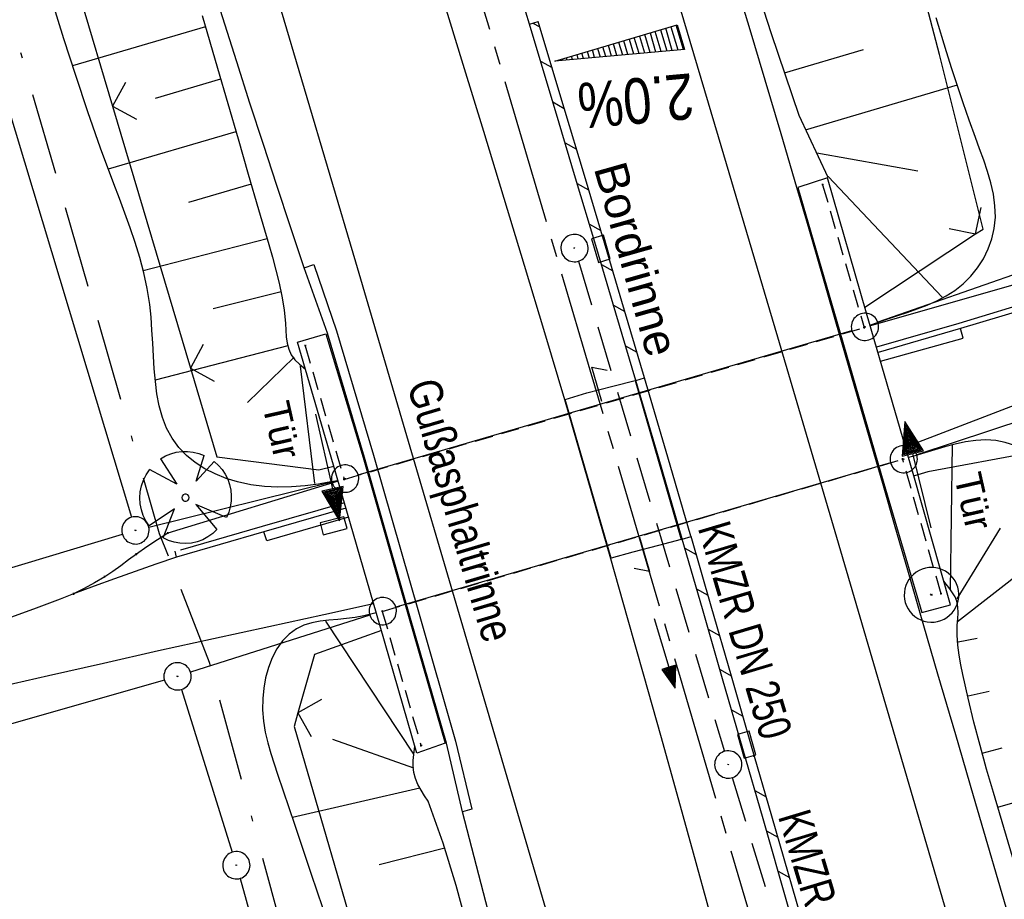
# Model space of a CAD drawing. Extents: x 510526 to 513920, y 467229 to 478797.
# Tile 98 of 256: x 510964 to 511018, y 471410 to 471458. Entities that reach past the tile are written whole.
import ezdxf

# ---------------------------------------------------------------- set-up
doc = ezdxf.new("R2010")
doc.units = 0
doc.header["$LTSCALE"] = 10
doc.header["$MEASUREMENT"] = 0
for name, pattern in [('ACAD_ISO16W100', [73, 15, -6.5, 15, -6.5, 15, -7, 1, -7]), ('ACHSE', [5.5, 4, -0.5, 0.5, -0.5]), ('LT00', [0]), ('LT17', [0.15, 0.1, -0.05]), ('STRICHLINIE2', [0.375, 0.25, -0.125])]:
    doc.linetypes.add(name, pattern=pattern)
doc.layers.get('0').update_dxf_attribs({"linetype": 'LT00'})
for name, color, linetype in [('-AX-020', 250, 'ACHSE'), ('-Halt-Pfeil', 4, 'LT00'), ('-Haltung', 182, 'STRICHLINIE2'), ('-Haltungsbeschriftung', 182, 'LT00'), ('-QUE-20O', 11, 'LT00'), ('BAB-KABEL', 220, 'ACAD_ISO16W100'), ('DFK_AB_L', 21, 'LT00'), ('DFK_AB_P', 7, 'LT00'), ('DFK_KATASTER', 250, 'LT00'), ('RINNE_TEXT', 11, 'Continuous'), ('TOR_TEXT', 11, 'Continuous'), ('V95_AFBR_BAB', 250, 'LT00'), ('V95_BAUM', 250, 'LT00'), ('V95_BOESCH', 250, 'LT00'), ('V95_BORDRINNE', 182, 'LT00'), ('V95_BOSCHUNG', 250, 'LT00'), ('V95_BR_KAPPE', 30, 'LT00'), ('V95_BR_WID', 30, 'LT17'), ('V95_GEHWEG', 250, 'LT00'), ('V95_KA_PRUF', 182, 'LT00'), ('V95_LD_MARK', 250, 'LT00'), ('V95_MAUER', 1, 'LT00'), ('V95_PKT_AU', 211, 'LT00'), ('V95_RINNE', 182, 'LT00'), ('V95_SINKK', 182, 'LT00'), ('V95_TOR', 10, 'LT00'), ('V95_ZAUN', 40, 'LT00')]:
    doc.layers.add(name, color=color, linetype=linetype)
doc.styles.add('Arial', font='ARIAL.TTF')
doc.styles.add('Beschrift', font='ARIAL.TTF')
doc.styles.add('Haltungsbeschriftung', font='ARIAL.TTF', dxfattribs={"width": 0.75})

# ---------------------------------------------------------------- blocks, each defined once
blk = doc.blocks.new('SYMB7052')
at = {"color": 0, "linetype": 'ByBlock'}
blk.add_lwpolyline([(0, 0), (0, 0.196), (0.076, 0.156)], dxfattribs=at)
blk = doc.blocks.new('SYMB0003')
at = {"color": 0, "linetype": 'ByBlock'}
for p, q in [((-0.015712, 0), (0.010166, 0.012015)), ((0, -0.021257), (-0.015712, 0)), ((0.010166, 0.012015), (0, -0.021257))]:
    blk.add_line(p, q, dxfattribs=at)
for points in [[(-0.031395, 0.499013), (-0.093691, 0.491144), (-0.154509, 0.475528), (-0.21289, 0.452414), (-0.267913, 0.422164), (-0.318712, 0.385257), (-0.364484, 0.342274), (-0.404509, 0.293893), (-0.438154, 0.240877), (-0.464888, 0.184062), (-0.484292, 0.124345), (-0.496058, 0.062667), (-0.5, 0)], [(0.5, 0), (0.496057, 0.062667), (0.484292, 0.124345), (0.464888, 0.184062), (0.438153, 0.240877), (0.404509, 0.293893), (0.364484, 0.342274), (0.318712, 0.385257), (0.267913, 0.422164), (0.21289, 0.452414), (0.154509, 0.475528), (0.093691, 0.491144), (0.031395, 0.499013), (-0.031395, 0.499013)], [(-0.5, 0), (-0.496058, -0.062667), (-0.484292, -0.124345), (-0.464888, -0.184062), (-0.438154, -0.240877), (-0.404509, -0.293893), (-0.364485, -0.342274), (-0.318712, -0.385257), (-0.267914, -0.422164), (-0.21289, -0.452414), (-0.154509, -0.475529), (-0.093691, -0.491144), (-0.031395, -0.499014), (0.031395, -0.499014)], [(0.031395, -0.499014), (0.093691, -0.491144), (0.154509, -0.475529), (0.21289, -0.452414), (0.267914, -0.422164), (0.318712, -0.385257), (0.364485, -0.342274), (0.404509, -0.293893), (0.438154, -0.240877), (0.464889, -0.184062), (0.484292, -0.124345), (0.496058, -0.062667), (0.5, 0)]]:
    blk.add_lwpolyline(points, dxfattribs=at)
blk = doc.blocks.new('SYMB0652')
at = {"color": 0, "linetype": 'ByBlock'}
blk.add_lwpolyline([(-0.15, -0.075), (0.15, -0.075), (0.15, 0.075), (-0.15, 0.075), (-0.15, -0.075)], dxfattribs=at)
blk = doc.blocks.new('SYMB0011')
at = {"color": 0, "linetype": 'ByBlock'}
for p, q in [((0.5, 0), (-0.5, 0)), ((0, 0.5), (0, -0.5))]:
    blk.add_line(p, q, dxfattribs=at)
blk = doc.blocks.new('SYMB0070')
at = {"color": 0, "linetype": 'ByBlock'}
for p, q in [((0.5, 0), (0.2, 0.1)), ((0.2, 0.1), (0.2, 0)), ((-0.5, 0), (0.2, 0)), ((0.468, 0), (0.21, 0.086)), ((0.21, 0.086), (0.21, -0.086)), ((0.21, -0.086), (0.468, 0)), ((0.22, -0.072), (0.437, 0)), ((0.23, -0.058), (0.405, 0)), ((0.24, -0.045), (0.374, 0)), ((0.342, 0), (0.25, 0.031)), ((0.25, 0.031), (0.25, -0.031)), ((0.25, -0.031), (0.342, 0)), ((0.26, -0.017), (0.31, 0)), ((0.27, -0.003), (0.279, 0))]:
    blk.add_line(p, q, dxfattribs=at)
for points in [[(0.2, 0), (0.2, -0.1), (0.5, 0)], [(0.437, 0), (0.22, 0.072), (0.22, -0.072)], [(0.405, 0), (0.23, 0.058), (0.23, -0.058)], [(0.374, 0), (0.24, 0.045), (0.24, -0.045)], [(0.31, 0), (0.26, 0.017), (0.26, -0.017)], [(0.279, 0), (0.27, 0.003), (0.27, -0.003)]]:
    blk.add_lwpolyline(points, dxfattribs=at)
blk = doc.blocks.new('SYMB1122')
at = {"color": 0, "linetype": 'ByBlock'}
for p, q in [((0.311075, 0.391979), (0.09863, 0.092887)), ((0.09863, 0.092887), (0.418246, 0.260377)), ((-0.475333, -0.172973), (-0.166954, -0.06134)), ((-0.166954, -0.06134), (-0.386962, -0.319059)), ((0.008901, -0.038997), (0.02494, -0.031273)), ((0.377481, -0.336756), (0.093097, -0.145464)), ((0.093097, -0.145464), (0.215406, -0.456826)), ((0.022929, -0.501191), (-0.043246, -0.49913))]:
    blk.add_line(p, q, dxfattribs=at)
for points in [[(-0.316355, 0.394287, 0), (-0.266036, 0.429988, 0), (-0.211684, 0.459185, 0), (-0.154136, 0.481431, 0), (-0.094277, 0.496382, 0), (-0.033028, 0.50381, 0), (0.028669, 0.503599, 0)], [(0.028669, 0.503599, 0), (0.089866, 0.495753, 0), (0.149621, 0.480392, 0), (0.207015, 0.457753, 0), (0.261166, 0.428184, 0), (0.31124, 0.39214, 0)], [(-0.316293, 0.394214, 0), (-0.150355, 0.155979, 0), (-0.405806, 0.30112, 0)], [(-0.508141, 0.010932, 0), (-0.503002, 0.073258, 0), (-0.489922, 0.134413, 0), (-0.469118, 0.19339, 0), (-0.440931, 0.249215, 0), (-0.405825, 0.300971, 0)], [(0.418338, 0.260323, 0), (0.450658, 0.204641, 0), (0.475368, 0.14519, 0), (0.492037, 0.083003, 0), (0.500376, 0.019163, 0), (0.500238, -0.045218, 0), (0.491628, -0.109022, 0), (0.474694, -0.171137, 0), (0.449731, -0.230483, 0), (0.417173, -0.286026, 0), (0.377588, -0.336801, 0)], [(-0.475728, -0.172816, 0), (-0.494391, -0.113127, 0), (-0.505255, -0.05154, 0), (-0.508141, 0.010932, 0)], [(-0.02494, 0.031273, 0), (-0.036039, 0.017355, 0), (-0.04, 0, 0)], [(-0.04, 0, 0), (-0.036039, -0.017355, 0), (-0.02494, -0.031273, 0), (-0.008901, -0.038997, 0), (0.008901, -0.038997, 0)], [(0.008901, 0.038997, 0), (-0.008901, 0.038997, 0), (-0.02494, 0.031273, 0)], [(0.04, 0, 0), (0.036039, 0.017355, 0), (0.02494, 0.031273, 0), (0.008901, 0.038997, 0)], [(0.02494, -0.031273, 0), (0.036039, -0.017355, 0), (0.04, 0, 0)], [(-0.043246, -0.49913, 0), (-0.108608, -0.48859, 0), (-0.172076, -0.469745, 0), (-0.232599, -0.442906, 0), (-0.289176, -0.408519, 0), (-0.340869, -0.367153, 0), (-0.386823, -0.319492, 0)], [(0.215414, -0.456858, 0), (0.153338, -0.479878, 0), (0.088821, -0.494738, 0), (0.022929, -0.501191, 0)]]:
    blk.add_polyline3d(points, dxfattribs=at)
blk = doc.blocks.new('SYMB0024')
at = {"color": 0, "linetype": 'ByBlock'}
for p, q in [((-0.5, 0.5), (0, 0)), ((0, 0), (0.5, 0.5))]:
    blk.add_line(p, q, dxfattribs=at)

msp = doc.modelspace()

# ---------------------------------------------------------------- hatches: boundary and pattern name
at = {"layer": 'V95_BORDRINNE'}
h = msp.add_hatch(dxfattribs=at)
h.set_pattern_fill('ANSI31', color=256, scale=13, angle=285.8974743, style=0)
h.paths.add_polyline_path([(510996.319, 471444.872), (510995.839, 471444.733), (510996.677, 471441.918), (510997.773, 471438.214), (510998.251, 471438.359), (510997.156, 471442.06)])
h.paths.add_polyline_path([(510994.947, 471449.466), (510993.837, 471453.167), (510992.725, 471456.868), (510992.411, 471457.913), (510991.932, 471457.772), (510992.246, 471456.724), (510993.358, 471453.023), (510994.468, 471449.323), (510995.453, 471446.027), (510995.933, 471446.166)])
h = msp.add_hatch(dxfattribs=at)
h.set_pattern_fill('ANSI31', color=256, scale=13, angle=285.8974743, style=0)
h.paths.add_polyline_path([(511003.019, 471421.987), (511001.909, 471425.829), (511000.801, 471429.649), (511000.32, 471429.509), (511001.428, 471425.69), (511002.539, 471421.848), (511003.417, 471418.805), (511003.897, 471418.943)])
h.paths.add_polyline_path([(511004.271, 471417.646), (511003.791, 471417.507), (511004.754, 471414.163), (511006.103, 471409.478), (511007.453, 471404.793), (511008.805, 471400.108), (511010.159, 471395.424), (511011.516, 471390.741), (511011.775, 471389.849), (511012.255, 471389.989), (511011.996, 471390.881), (511010.639, 471395.563), (511009.285, 471400.247), (511007.934, 471404.931), (511006.584, 471409.616), (511005.235, 471414.301)])
h.paths.add_polyline_path([(511012.632, 471388.692), (511012.152, 471388.552), (511012.89, 471386.013), (511014.267, 471381.285), (511015.645, 471376.557), (511017.022, 471371.829), (511018.396, 471367.101), (511020.295, 471360.542), (511020.776, 471360.679), (511018.876, 471367.24), (511017.502, 471371.969), (511016.125, 471376.697), (511014.747, 471381.425), (511013.37, 471386.152)])

# ---------------------------------------------------------------- linework, layer by layer
at = {"layer": '-AX-020', "ltscale": 0.2, "flags": 128}
msp.add_lwpolyline([(513881.716, 478796.972), (513877.87, 478787.354), (513870.367, 478768.801), (513862.788, 478750.278), (513855.137, 478731.786), (513847.411, 478713.324), (513839.611, 478694.893), (513831.738, 478676.494), (513823.791, 478658.127), (513815.771, 478639.791), (513807.678, 478621.487), (513799.512, 478603.216), (513791.272, 478584.978), (513782.96, 478566.773), (513774.576, 478548.601), (513766.118, 478530.463), (513757.588, 478512.359), (513748.986, 478494.289), (513740.312, 478476.254), (513731.565, 478458.253), (513722.747, 478440.287), (513713.857, 478422.357), (513704.896, 478404.463), (513695.863, 478386.605), (513686.758, 478368.782), (513677.583, 478350.997), (513668.336, 478333.248), (513659.019, 478315.536), (513649.63, 478297.862), (513640.172, 478280.225), (513630.643, 478262.626), (513621.043, 478245.066), (513611.374, 478227.544), (513601.634, 478210.061), (513591.825, 478192.617), (513586.745, 478183.647), (513576.83, 478166.262), (513566.848, 478148.917), (513556.8, 478131.609), (513546.688, 478114.338), (513536.514, 478097.104), (513526.28, 478079.906), (513515.988, 478062.743), (513505.638, 478045.613), (513495.234, 478028.517), (513484.778, 478011.453), (513474.27, 477994.421), (513463.712, 477977.419), (513453.108, 477960.447), (513442.457, 477943.503), (513431.762, 477926.587), (513421.026, 477909.698), (513410.248, 477892.835), (513399.432, 477875.997), (513388.579, 477859.182), (513377.691, 477842.39), (513366.769, 477825.62), (513355.815, 477808.871), (513344.831, 477792.142), (513333.819, 477775.431), (513322.78, 477758.738), (513311.715, 477742.062), (513300.628, 477725.401), (513289.519, 477708.754), (513278.389, 477692.121), (513267.242, 477675.5), (513256.078, 477658.891), (513244.899, 477642.291), (513233.706, 477625.7), (513222.502, 477609.117), (513211.288, 477592.542), (513200.066, 477575.971), (513188.837, 477559.405), (513177.603, 477542.843), (513166.366, 477526.282), (513154.797, 477509.239), (513142.496, 477491.114), (513130.197, 477472.988), (513117.902, 477454.859), (513105.613, 477436.726), (513093.333, 477418.587), (513081.064, 477400.44), (513068.808, 477382.285), (513056.567, 477364.119), (513044.344, 477345.942), (513032.141, 477327.752), (513019.958, 477309.547), (513007.8, 477291.325), (512995.668, 477273.087), (512983.565, 477254.83), (512971.492, 477236.552), (512959.452, 477218.253), (512947.447, 477199.931), (512935.479, 477181.584), (512923.551, 477163.212), (512911.665, 477144.812), (512899.822, 477126.385), (512888.026, 477107.927), (512876.279, 477089.439), (512864.582, 477070.918), (512852.939, 477052.364), (512841.352, 477033.775), (512829.822, 477015.15), (512818.352, 476996.488), (512806.945, 476977.787), (512795.603, 476959.048), (512789.644, 476949.141), (512778.405, 476930.339), (512767.236, 476911.496), (512756.135, 476892.613), (512745.103, 476873.688), (512734.14, 476854.724), (512723.246, 476835.72), (512712.422, 476816.676), (512701.668, 476797.593), (512690.983, 476778.471), (512680.369, 476759.309), (512669.824, 476740.11), (512659.35, 476720.871), (512648.946, 476701.595), (512638.612, 476682.281), (512628.349, 476662.929), (512618.157, 476643.54), (512608.036, 476624.113), (512597.985, 476604.65), (512588.006, 476585.15), (512578.098, 476565.614), (512568.261, 476546.042), (512558.497, 476526.434), (512548.803, 476506.791), (512539.182, 476487.112), (512529.632, 476467.399), (512520.155, 476447.65), (512510.749, 476427.867), (512501.416, 476408.05), (512492.156, 476388.199), (512482.968, 476368.314), (512473.852, 476348.396), (512464.81, 476328.445), (512455.84, 476308.46), (512446.944, 476288.443), (512438.12, 476268.394), (512429.37, 476248.313), (512420.694, 476228.2), (512412.09, 476208.055), (512403.561, 476187.879), (512395.105, 476167.672), (512386.723, 476147.434), (512378.415, 476127.166), (512370.181, 476106.867), (512362.021, 476086.539), (512353.936, 476066.181), (512345.925, 476045.794), (512337.988, 476025.377), (512330.127, 476004.932), (512322.339, 475984.458), (512314.627, 475963.955), (512306.989, 475943.425), (512299.427, 475922.867), (512291.94, 475902.281), (512284.528, 475881.669), (512277.191, 475861.029), (512269.93, 475840.362), (512262.744, 475819.67), (512255.634, 475798.951), (512248.599, 475778.206), (512241.641, 475757.436), (512234.758, 475736.641), (512227.951, 475715.82), (512221.221, 475694.975), (512214.566, 475674.105), (512207.988, 475653.211), (512201.487, 475632.294), (512200.128, 475627.887), (512194.281, 475608.791), (512188.5, 475589.674), (512182.785, 475570.538), (512177.137, 475551.381), (512171.56, 475532.204), (512166.053, 475513.007), (512160.618, 475493.788), (512155.257, 475474.55), (512149.971, 475455.29), (512148.09, 475448.361), (512142.908, 475429.074), (512137.804, 475409.765), (512132.778, 475390.436), (512127.829, 475371.088), (512122.957, 475351.719), (512118.163, 475332.332), (512113.447, 475312.925), (512108.808, 475293.499), (512104.247, 475274.055), (512099.765, 475254.593), (512095.36, 475235.113), (512091.033, 475215.616), (512086.785, 475196.101), (512082.614, 475176.57), (512078.522, 475157.022), (512074.508, 475137.458), (512070.573, 475117.878), (512066.716, 475098.282), (512063.238, 475080.246), (512059.532, 475060.621), (512055.901, 475040.983), (512052.344, 475021.33), (512048.857, 475001.665), (512045.438, 474981.988), (512042.084, 474962.3), (512038.794, 474942.602), (512035.562, 474922.893), (512032.388, 474903.175), (512029.269, 474883.449), (512026.201, 474863.714), (512023.183, 474843.972), (512020.21, 474824.222), (512017.282, 474804.467), (512014.394, 474784.705), (512011.544, 474764.937), (512008.73, 474745.165), (512005.949, 474725.388), (512003.198, 474705.607), (512000.474, 474685.821), (511997.775, 474666.033), (511995.098, 474646.242), (511992.439, 474626.448), (511989.798, 474606.651), (511987.169, 474586.854), (511984.552, 474567.054), (511981.943, 474547.253), (511979.34, 474527.452), (511976.744, 474507.689), (511975.127, 474495.377), (511973.477, 474482.815), (511971.825, 474470.254), (511970.169, 474457.693), (511968.506, 474445.133), (511966.835, 474432.574), (511965.154, 474420.016), (511963.46, 474407.46), (511961.752, 474394.906), (511960.027, 474382.355), (511958.283, 474369.806), (511956.518, 474357.259), (511954.73, 474344.717), (511952.918, 474332.177), (511951.078, 474319.642), (511949.209, 474307.111), (511947.309, 474294.584), (511945.376, 474282.063), (511943.407, 474269.547), (511941.4, 474257.038), (511939.355, 474244.534), (511937.267, 474232.038), (511935.137, 474219.549), (511932.96, 474207.067), (511930.736, 474194.594), (511928.462, 474182.131), (511926.136, 474169.676), (511923.757, 474157.232), (511921.321, 474144.799), (511918.829, 474132.377), (511916.276, 474119.967), (511913.661, 474107.57), (511910.982, 474095.187), (511908.238, 474082.818), (511905.425, 474070.464), (511902.544, 474058.127), (511899.59, 474045.806), (511896.562, 474033.504), (511893.47, 474021.261), (511890.29, 474008.997), (511887.033, 473996.753), (511883.699, 473984.53), (511880.287, 473972.328), (511876.798, 473960.148), (511873.233, 473947.991), (511869.591, 473935.856), (511865.873, 473923.745), (511862.077, 473911.656), (511858.206, 473899.593), (511854.259, 473887.554), (511850.236, 473875.54), (511846.136, 473863.552), (511841.962, 473851.59), (511837.711, 473839.654), (511833.386, 473827.746), (511828.985, 473815.865), (511824.51, 473804.012), (511819.96, 473792.188), (511815.335, 473780.392), (511810.636, 473768.626), (511805.863, 473756.89), (511801.015, 473745.185), (511796.094, 473733.51), (511791.099, 473721.866), (511786.031, 473710.255), (511780.889, 473698.675), (511775.675, 473687.128), (511770.388, 473675.615), (511765.028, 473664.135), (511759.596, 473652.689), (511754.091, 473641.278), (511748.515, 473629.901), (511742.867, 473618.56), (511737.147, 473607.255), (511731.356, 473595.986), (511725.494, 473584.754), (511719.562, 473573.559), (511713.558, 473562.402), (511707.485, 473551.283), (511701.341, 473540.203), (511695.128, 473529.162), (511688.845, 473518.159), (511682.492, 473507.198), (511676.07, 473496.276), (511669.58, 473485.395), (511663.021, 473474.555), (511656.394, 473463.757), (511649.699, 473453.001), (511642.935, 473442.288), (511636.105, 473431.617), (511629.207, 473420.99), (511622.242, 473410.406), (511615.211, 473399.867), (511608.113, 473389.372), (511600.949, 473378.922), (511593.719, 473368.518), (511586.423, 473358.16), (511579.062, 473347.848), (511571.637, 473337.582), (511564.147, 473327.364), (511556.592, 473317.193), (511548.973, 473307.07), (511541.291, 473296.996), (511533.545, 473286.969), (511525.735, 473276.993), (511517.863, 473267.066), (511509.929, 473257.188), (511501.932, 473247.361), (511493.873, 473237.584), (511485.753, 473227.859), (511477.572, 473218.186), (511475.548, 473215.811), (511467.291, 473206.202), (511458.976, 473196.642), (511450.605, 473187.132), (511442.182, 473177.667), (511433.709, 473168.249), (511425.188, 473158.872), (511416.622, 473149.537), (511408.014, 473140.241), (511399.365, 473130.982), (511390.679, 473121.758), (511381.958, 473112.568), (511373.205, 473103.409), (511364.421, 473094.278), (511355.61, 473085.175), (511346.772, 473076.096), (511337.912, 473067.039), (511329.031, 473058.003), (511320.132, 473048.986), (511311.216, 473039.984), (511302.286, 473030.997), (511293.345, 473022.02), (511284.394, 473013.053), (511275.436, 473004.094), (511266.473, 472995.139), (511255.909, 472984.591), (511236.789, 472965.502), (511230.177, 472958.9), (511223.567, 472952.294), (511216.964, 472945.683), (511210.368, 472939.063), (511203.785, 472932.433), (511197.215, 472925.788), (511190.663, 472919.125), (511184.131, 472912.443), (511177.622, 472905.739), (511171.139, 472899.01), (511164.685, 472892.252), (511158.263, 472885.464), (511151.877, 472878.643), (511145.529, 472871.786), (511139.222, 472864.891), (511132.96, 472857.955), (511126.746, 472850.976), (511120.583, 472843.952), (511114.476, 472836.881), (511109.32, 472830.82), (511103.322, 472823.655), (511097.386, 472816.438), (511091.511, 472809.171), (511085.699, 472801.854), (511079.95, 472794.488), (511074.265, 472787.072), (511068.642, 472779.609), (511063.084, 472772.097), (511057.591, 472764.538), (511052.162, 472756.933), (511046.799, 472749.281), (511041.501, 472741.584), (511036.27, 472733.841), (511031.105, 472726.054), (511026.007, 472718.223), (511020.976, 472710.349), (511016.012, 472702.431), (511011.117, 472694.472), (511006.29, 472686.471), (511001.532, 472678.429), (510996.842, 472670.347), (510992.223, 472662.225), (510987.672, 472654.063), (510983.192, 472645.863), (510978.782, 472637.625), (510974.443, 472629.349), (510970.175, 472621.036), (510965.978, 472612.687), (510961.853, 472604.303), (510957.799, 472595.883), (510953.818, 472587.43), (510949.91, 472578.942), (510946.074, 472570.422), (510942.311, 472561.868), (510938.622, 472553.283), (510935.007, 472544.666), (510931.465, 472536.02), (510927.997, 472527.343), (510924.604, 472518.636), (510921.286, 472509.901), (510918.042, 472501.138), (510914.874, 472492.347), (510911.781, 472483.529), (510908.763, 472474.686), (510905.821, 472465.817), (510902.956, 472456.923), (510900.166, 472448.004), (510897.454, 472439.062), (510894.817, 472430.098), (510892.258, 472421.111), (510889.776, 472412.102), (510887.37, 472403.073), (510885.043, 472394.023), (510882.792, 472384.954), (510880.62, 472375.866), (510878.525, 472366.759), (510876.509, 472357.635), (510874.57, 472348.494), (510872.71, 472339.337), (510870.929, 472330.164), (510869.226, 472320.976), (510867.602, 472311.774), (510866.056, 472302.558), (510864.59, 472293.33), (510863.202, 472284.089), (510861.894, 472274.837), (510860.665, 472265.574), (510859.516, 472256.301), (510858.445, 472247.018), (510857.455, 472237.726), (510856.544, 472228.427), (510855.712, 472219.119), (510854.96, 472209.806), (510854.288, 472200.485), (510853.696, 472191.159), (510853.184, 472181.829), (510852.752, 472172.495), (510852.399, 472163.157), (510852.127, 472153.817), (510851.934, 472144.475), (510851.822, 472135.131), (510851.789, 472125.787), (510851.836, 472116.443), (510851.964, 472107.1), (510852.009, 472104.711), (510852.237, 472095.37), (510852.543, 472086.03), (510852.927, 472076.694), (510853.387, 472067.361), (510853.922, 472058.032), (510854.53, 472048.707), (510855.21, 472039.388), (510855.961, 472030.074), (510856.782, 472020.766), (510857.671, 472011.464), (510858.627, 472002.169), (510859.649, 471992.88), (510860.734, 471983.599), (510861.883, 471974.326), (510863.094, 471965.06), (510864.364, 471955.802), (510865.694, 471946.554), (510867.082, 471937.313), (510868.525, 471928.081), (510870.024, 471918.857), (510871.577, 471909.643), (510873.182, 471900.438), (510874.839, 471891.241), (510876.545, 471882.054), (510878.3, 471872.876), (510880.102, 471863.708), (510881.95, 471854.548), (510883.842, 471845.397), (510885.778, 471836.255), (510887.756, 471827.123), (510889.775, 471817.999), (510891.834, 471808.885), (510893.93, 471799.779), (510896.064, 471790.681), (510898.233, 471781.592), (510900.437, 471772.511), (510902.673, 471763.439), (510904.942, 471754.374), (510907.241, 471745.317), (510909.57, 471736.267), (510911.926, 471727.225), (510914.31, 471718.19), (510916.719, 471709.161), (510919.152, 471700.139), (510921.608, 471691.124), (510924.087, 471682.114), (510926.585, 471673.11), (510929.104, 471664.112), (510931.64, 471655.118), (510934.193, 471646.129), (510936.762, 471637.145), (510939.345, 471628.165), (510941.941, 471619.188), (510944.55, 471610.216), (510947.169, 471601.246), (510949.797, 471592.279), (510952.434, 471583.314), (510955.078, 471574.352), (510957.727, 471565.391), (510960.382, 471556.431), (510963.039, 471547.473), (510967.703, 471531.767), (510970.248, 471523.199), (510975.26, 471506.323), (510980.27, 471489.445), (510985.273, 471472.566), (510990.267, 471455.684), (510995.248, 471438.798), (511000.214, 471421.908), (511005.162, 471405.012), (511010.087, 471388.11), (511014.988, 471371.201), (511019.861, 471354.283), (511024.703, 471337.357), (511029.511, 471320.421), (511034.281, 471303.475), (511039.011, 471286.517), (511043.698, 471269.547), (511048.338, 471252.564), (511052.928, 471235.568), (511057.465, 471218.557), (511061.945, 471201.532), (511066.367, 471184.491), (511070.726, 471167.434), (511075.019, 471150.36), (511079.243, 471133.269), (511083.395, 471116.16), (511086.572, 471102.843), (511090.589, 471085.702), (511094.527, 471068.543), (511098.388, 471051.366), (511102.17, 471034.172), (511105.875, 471016.961), (511109.501, 470999.734), (511113.048, 470982.489), (511116.518, 470965.23), (511119.908, 470947.954), (511123.221, 470930.663), (511126.454, 470913.357), (511129.609, 470896.037), (511132.686, 470878.703), (511135.683, 470861.354), (511138.602, 470843.993), (511141.441, 470826.619), (511144.202, 470809.231), (511146.884, 470791.831), (511149.487, 470774.42), (511152.01, 470756.996), (511154.454, 470739.562), (511156.819, 470722.116), (511159.105, 470704.66), (511161.311, 470687.193), (511163.438, 470669.717), (511165.485, 470652.232), (511165.638, 470650.897), (511167.873, 470631.022), (511170.027, 470611.138), (511172.103, 470591.246), (511174.098, 470571.346), (511176.014, 470551.438), (511177.851, 470531.523), (511179.526, 470512.546), (511180.884, 470496.345), (511182.163, 470480.137), (511183.363, 470463.922), (511184.482, 470447.702), (511185.522, 470431.478), (511186.482, 470415.247), (511187.362, 470399.013), (511188.162, 470382.774), (511188.882, 470366.532), (511189.522, 470350.286), (511190.082, 470334.037), (511190.563, 470317.786), (511190.963, 470301.532), (511191.284, 470285.277), (511191.524, 470269.02), (511191.684, 470252.763), (511191.765, 470236.505), (511191.765, 470220.247), (511191.686, 470203.988), (511191.526, 470187.731), (511191.287, 470171.474), (511191.243, 470169.007), (511190.912, 470152.752), (511190.504, 470136.499), (511190.023, 470120.247), (511189.472, 470103.998), (511188.854, 470087.752), (511188.173, 470071.508), (511187.432, 470055.266), (511186.634, 470039.027), (511185.783, 470022.791), (511184.882, 470006.558), (511183.935, 469990.327), (511182.944, 469974.099), (511181.913, 469957.873), (511180.846, 469941.65), (511179.745, 469925.429), (511178.614, 469909.21), (511177.457, 469892.993), (511176.276, 469876.777), (511175.075, 469860.563), (511173.858, 469844.35), (511172.627, 469828.139), (511171.386, 469811.927), (511170.138, 469795.717), (511168.847, 469778.991), (511030.959, 467993.348), (511029.419, 467973.407), (511027.883, 467953.466), (511026.353, 467933.525), (511024.832, 467913.582), (511023.323, 467893.64), (511021.828, 467873.695), (511020.353, 467853.75), (511018.898, 467833.804), (511017.467, 467813.855), (511016.063, 467793.903), (511014.69, 467773.951), (511013.35, 467753.995), (511012.046, 467734.038), (511010.782, 467714.078), (511009.56, 467694.116), (511008.383, 467674.151), (511007.254, 467654.183), (511006.177, 467634.211), (511005.154, 467614.237), (511004.188, 467594.261), (511003.284, 467574.281), (511002.442, 467554.299), (511001.667, 467534.314), (511000.962, 467514.327), (511000.329, 467494.336), (510999.772, 467474.345), (510999.556, 467465.709), (510999.112, 467445.714), (510998.747, 467425.717), (510998.463, 467405.719), (510998.259, 467385.719), (510998.135, 467365.72), (510998.091, 467345.72), (510998.127, 467325.72), (510998.243, 467305.721), (510998.439, 467285.721), (510998.715, 467265.723), (510999.071, 467245.726), (510999.432, 467229.156)], dxfattribs=at)
at = {"layer": '-Haltung'}
for p, q in [((510994.618, 471444.761), (511002.633, 471417.859)), ((511003.064, 471416.422), (511011.321, 471389.044))]:
    msp.add_line(p, q, dxfattribs=at)
at = {"layer": '-QUE-20O'}
for p, q in [((510999.774, 471456.327), (510999.415, 471457.544)), ((510999.702, 471457.629), (511000.079, 471456.354)), ((511000.384, 471456.382), (510999.99, 471457.714)), ((510997.946, 471456.163), (510997.688, 471457.035)), ((510997.976, 471457.119), (510998.251, 471456.19)), ((510998.555, 471456.217), (510998.264, 471457.204)), ((510998.552, 471457.289), (510998.86, 471456.245)), ((510999.165, 471456.272), (510998.839, 471457.374)), ((510999.127, 471457.459), (510999.469, 471456.3)), ((510995.674, 471456.44), (510995.813, 471455.971)), ((510996.118, 471455.998), (510995.962, 471456.525)), ((510996.25, 471456.61), (510996.422, 471456.026)), ((510996.727, 471456.053), (510996.538, 471456.695)), ((510996.825, 471456.78), (510997.032, 471456.08)), ((510997.336, 471456.108), (510997.113, 471456.865)), ((510997.401, 471456.95), (510997.641, 471456.135)), ((510993.948, 471455.93), (510993.985, 471455.806)), ((510994.289, 471455.834), (510994.236, 471456.015)), ((510994.524, 471456.1), (510994.594, 471455.861)), ((510994.899, 471455.889), (510994.811, 471456.185)), ((510995.099, 471456.27), (510995.203, 471455.916)), ((510995.508, 471455.944), (510995.387, 471456.355)), ((510993.373, 471455.76), (510993.375, 471455.752)), ((510993.68, 471455.779), (510993.66, 471455.845))]:
    msp.add_line(p, q, dxfattribs=at)
msp.add_lwpolyline([(511000.439, 471456.387), (510993.329, 471455.748), (511000.043, 471457.729), (511000.439, 471456.387)], dxfattribs=at)
at = {"layer": 'BAB-KABEL', "ltscale": 0.03, "flags": 128}
msp.add_lwpolyline([(513339.839, 477816.319), (513312.266, 477774.649), (513284.672, 477732.996), (513252.5, 477694.412), (513223.881, 477653.496), (513195.795, 477612.121), (513167.629, 477570.875), (513139.88, 477529.298), (513111.793, 477487.916), (513083.807, 477446.454), (513055.844, 477404.978), (513022.492, 477355.034), (513000.515, 477321.52), (512973.122, 477279.62), (512945.422, 477237.871), (512917.575, 477196.217), (512879.155, 477137.499), (512858.339, 477103.216), (512837.389, 477068.954), (512811.451, 477026.06), (512784.195, 476983.896), (512756.652, 476941.559), (512731.123, 476898.632), (512706.393, 476854.964), (512681.949, 476811.101), (512658.869, 476770.394), (512633.742, 476723.052), (512609.823, 476678.973), (512586.03, 476634.72), (512574.463, 476609.04), (512565.77, 476584.237), (512545.206, 476542.916), (512523.454, 476497.739), (512501.769, 476452.474), (512480.246, 476407.171), (512458.846, 476361.789), (512438.563, 476315.939), (512418.177, 476270.118), (512378.72, 476177.833), (512359.892, 476131.364), (512341.348, 476084.783), (512322.575, 476038.314), (512304.817, 475991.341), (512287.677, 475944.24), (512270.282, 475897.168), (512254.121, 475849.696), (512237.768, 475802.276), (512221.53, 475754.824), (512205.859, 475707.192), (512190.782, 475659.377), (512175.78, 475611.52), (512161.516, 475563.423), (512145.692, 475515.804), (512137.725, 475496.074), (512130.625, 475467.918), (512119.035, 475418.91), (512105.583, 475370.555), (512100.73, 475351.099), (512084.182, 475320.513), (512082.618, 475318.668), (512071.987, 475296.243), (512062.064, 475264.372), (512059.316, 475232.902), (512061.872, 475193.176), (512054.818, 475143.1), (512045.689, 475099.989), (512036.29, 475050.898), (512027.273, 475001.725), (512018.223, 474952.549), (512008.899, 474903.418), (512000.14, 474854.229), (511992.355, 474804.855), (511985.273, 474755.369), (511977.385, 474700.851), (511969.41, 474646.425), (511966.53, 474615.204), (511972.795, 474604.79), (511970.049, 474596.165), (511959.565, 474586.374), (511941.907, 474517.478), (511936.852, 474477.772), (511926.657, 474399.733), (511919.973, 474355.376), (511910.09, 474296.615), (511899.454, 474238.126), (511883.784, 474152.683), (511870.289, 474094.001), (511857.131, 474053.876), (511852.776, 474012.454), (511853.171, 473966.862), (511852.492, 473957.146), (511851.311, 473949.656), (511841.692, 473942.065), (511825.821, 473895.229), (511826.651, 473894.117), (511810.899, 473851.945), (511793.573, 473805.027), (511775.285, 473758.358), (511755.124, 473712.475), (511734.052, 473667.008), (511712.225, 473621.972), (511689.498, 473577.273), (511665.157, 473533.497), (511639.854, 473490.241), (511612.908, 473448.14), (511601.588, 473431.806), (511558.048, 473366.072), (511514.894, 473306.01), (511484.056, 473267.454), (511450.631, 473224.7), (511393.065, 473164.53), (511363.017, 473132.866), (511308.517, 473076.446), (511275.572, 473040.359), (511243.006, 473009.331), (511235.22, 472986.054), (511231.03, 472981.056), (511075.99, 472813.106), (511070.243, 472807.304), (511057.801, 472797.513), (511038.028, 472769.96), (511010.695, 472730.526), (510983.876, 472687.185), (510959.577, 472643.761), (510934.3, 472604.326), (510904.804, 472574.327), (510913.914, 472558.288), (510911.702, 472550.665), (510911.228, 472549.239), (510895.971, 472514.712), (510882.655, 472477.924), (510872.403, 472460.753), (510857.497, 472432.352), (510836.101, 472381.12), (510836.281, 472368.894), (510832.944, 472355.972), (510830.181, 472332.026), (510848.219, 472325.537), (510838.512, 472271.416), (510831.965, 472215.431), (510830.702, 472169.392), (510828.833, 472118.665), (510829.075, 472067.625), (510833.949, 472011.739), (510842.444, 471951.437), (510849.978, 471906.34), (510856.18, 471866.272), (510867.229, 471812.821), (510879.853, 471762.875), (510891.506, 471713.806), (510903.789, 471665.07), (510916.063, 471616.285), (510929.638, 471568.076), (510950.958, 471501.368), (510971.606, 471429.824), (510974.35, 471422.765), (510989.551, 471366.875), (511004.499, 471314.199), (511016.364, 471270.838), (511026.276, 471232.419), (511039.24, 471184.146), (511056.597, 471116.881), (511065.905, 471078.265), (511077.604, 471030.011), (511089.225, 470981.622), (511098.911, 470932.895), (511107.165, 470884.025), (511116.152, 470835.042), (511125.079, 470786.059), (511133.148, 470736.973), (511137.299, 470706.315), (511129.89, 470689.715), (511129.543, 470684.612), (511132.443, 470671.581), (511143.113, 470670.948), (511145.784, 470638.261), (511151.08, 470588.888), (511155.977, 470539.416), (511159.512, 470489.779), (511162.627, 470440.141), (511165.944, 470390.621), (511167.842, 470340.945), (511167.805, 470291.237), (511167.773, 470272.425), (511169.192, 470243.962), (511168.974, 470223.344), (511163.734, 470203.872), (511151.457, 470170.118), (511152.401, 470145.764), (511161.627, 470107.325), (511162.261, 470078.654), (511157.084, 470021.39), (511153.973, 469975.779), (511150.229, 469924.108), (511146.614, 469878.373), (511141.044, 469826.728), (511133.852, 469745.039), (511131.815, 469700.017), (511128.932, 469655.166), (511125.194, 469595.287), (511130.663, 469554.69), (511130.405, 469544.669), (511121.691, 469477.401)], dxfattribs=at)
at = {"layer": 'DFK_AB_L'}
for p, q in [((510945.607, 471511.892), (510970.084, 471430.708)), ((511021.503, 471445.072), (511011.058, 471441.408)), ((510982.53, 471433.04), (511009.63, 471440.95)), ((511023.778, 471437.625), (511013.193, 471434.135)), ((511011.76, 471433.69), (510984.6, 471425.77)), ((510971.028, 471430.169), (510981.082, 471432.651)), ((510983.165, 471425.333), (510973.325, 471422.207)), ((510972.833, 471421.264), (510975.617, 471412.326)), ((510976.043, 471410.888), (511001.408, 471320.242))]:
    msp.add_line(p, q, dxfattribs=at)
at = {"layer": 'DFK_KATASTER'}
for p, q in [((510920.009, 471414.857), (510969.582, 471429.774)), ((510971.889, 471421.774), (510930.842, 471410.066))]:
    msp.add_line(p, q, dxfattribs=at)
at = {"layer": 'V95_AFBR_BAB'}
for points in [[(510979.56, 471444.39), (510978.811, 471446.649), (510978.065, 471448.909), (510977.323, 471451.171), (510976.589, 471453.434), (510975.863, 471455.701), (510974.959, 471458.579), (510974.071, 471461.461), (510973.196, 471464.348), (510972.332, 471467.239), (510971.477, 471470.132), (510970.628, 471473.026), (510969.781, 471475.922), (510968.936, 471478.818), (510967.637, 471483.258), (510966.336, 471487.696), (510965.032, 471492.135), (510963.727, 471496.572), (510962.423, 471501.01), (510960.776, 471506.62), (510959.129, 471512.23), (510957.483, 471517.841), (510955.836, 471523.451), (510954.19, 471529.054)], [(511108.135, 471464.681), (511095.057, 471460.724), (511073.365, 471454.318), (511051.537, 471447.996), (511029.236, 471440.898), (511022.435, 471438.344), (511012.585, 471434.557)], [(511018.444, 471408.103), (511016.307, 471415.426), (511015.332, 471418.763), (511014.357, 471422.101), (511013.386, 471425.439), (511012.699, 471427.811), (511012.013, 471430.183), (511011.327, 471432.555), (511010.469, 471435.515), (511009.61, 471438.475), (511008.753, 471441.436), (511008.221, 471443.279), (511007.69, 471445.121), (511007.156, 471446.964), (511006.62, 471448.805), (511005.751, 471451.753), (511004.873, 471454.697), (511003.988, 471457.64), (511003.098, 471460.581)], [(510987.15, 471459.241), (510988.281, 471455.567), (510989.408, 471451.892), (510990.532, 471448.216), (510991.647, 471444.538), (510992.754, 471440.857), (510993.848, 471437.172), (510994.701, 471434.264), (510995.546, 471431.354), (510996.383, 471428.442), (510997.302, 471425.216), (510998.213, 471421.988), (510999.119, 471418.758), (511000.019, 471415.527), (511000.916, 471412.295), (511001.816, 471409.042), (511002.716, 471405.789), (511003.616, 471402.536), (511004.519, 471399.284), (511005.427, 471396.033), (511006.34, 471392.784), (511007.261, 471389.537), (511008.235, 471386.139), (511009.217, 471382.743)], [(511011.213, 471439.268), (511015.74, 471440.544), (511015.594, 471441.062)], [(510981.995, 471430.719), (510977.519, 471429.416), (510977.347, 471429.904)], [(510972.559, 471428.52), (510971.425, 471428.129), (510970.291, 471427.736), (510969.159, 471427.336), (510968.031, 471426.927), (510966.908, 471426.505), (510966.173, 471426.221), (510965.438, 471425.937), (510964.702, 471425.66), (510963.442, 471425.215)], [(510932.896, 471413.265), (510934.429, 471413.818), (510935.968, 471414.352), (510937.868, 471414.978), (510939.778, 471415.575), (510941.698, 471416.143), (510943.624, 471416.688), (510945.558, 471417.212), (510947.497, 471417.718), (510949.44, 471418.209), (510951.386, 471418.689), (510953.334, 471419.16), (510955.283, 471419.626), (510957.844, 471420.234), (510960.405, 471420.837), (510962.967, 471421.435), (510965.531, 471422.026), (510968.55, 471422.711), (510971.571, 471423.388), (510974.594, 471424.057), (510977.619, 471424.721), (510980.644, 471425.381), (510983.371, 471425.974)], [(510997.22, 471382.755), (510996.049, 471386.745), (510995.245, 471389.472), (510994.441, 471392.199), (510993.64, 471394.927), (510992.845, 471397.656), (510992.06, 471400.388), (510991.287, 471403.124), (510990.53, 471405.864), (510989.793, 471408.609), (510989.276, 471410.585), (510988.767, 471412.564), (510988.261, 471414.543)]]:
    msp.add_lwpolyline(points, dxfattribs=at)
at = {"layer": 'V95_AFBR_BAB', "color": 2}
msp.add_lwpolyline([(510991.932, 471457.772), (510991.135, 471460.424)], dxfattribs=at)
at = {"layer": 'V95_BOESCH'}
for points in [[(510983.167, 471531.25), (510989.795, 471508.78), (510996.427, 471485.977), (511003.149, 471463.615), (511005.202, 471457.259), (511006.719, 471452.771), (511008.304, 471449.367)], [(510981.414, 471432.721), (510981.288, 471432.697), (510980.819, 471432.611), (510980.347, 471432.534), (510979.61, 471432.437), (510978.869, 471432.376), (510978.125, 471432.359), (510977.381, 471432.394), (510976.638, 471432.489), (510975.898, 471432.651), (510975.284, 471432.842), (510974.685, 471433.085), (510974.114, 471433.376), (510973.581, 471433.716), (510973.099, 471434.102), (510972.68, 471434.532), (510972.308, 471435.043), (510972.011, 471435.598), (510971.782, 471436.193), (510971.609, 471436.82), (510971.482, 471437.476), (510971.392, 471438.155), (510971.33, 471438.85), (510971.285, 471439.557), (510971.247, 471440.271), (510971.208, 471440.985), (510971.156, 471441.694), (510971.082, 471442.393), (510970.944, 471443.272), (510970.76, 471444.129), (510970.538, 471444.968), (510970.286, 471445.79), (510970.01, 471446.601), (510969.717, 471447.404), (510969.416, 471448.202), (510969.112, 471449), (510968.386, 471450.968), (510967.69, 471452.952), (510967.02, 471454.949), (510966.373, 471456.957), (510965.747, 471458.976)], [(510973.956, 471458.254), (510974.798, 471455.353), (510975.364, 471453.411), (510975.931, 471451.471), (510976.497, 471449.534), (510977.059, 471447.605), (510977.617, 471445.685), (510977.819, 471444.981), (510978.012, 471444.275), (510978.188, 471443.561), (510978.339, 471442.836), (510978.456, 471442.095), (510978.531, 471441.334), (510978.553, 471440.971), (510978.579, 471440.611), (510978.627, 471440.262), (510978.712, 471439.932), (510978.85, 471439.63), (510979.055, 471439.356), (510979.307, 471439.106), (510979.627, 471438.831)], [(511010.638, 471441.245), (511010.93, 471441.355), (511011.555, 471441.58), (511012.107, 471441.769), (511012.662, 471441.955), (511013.215, 471442.149), (511013.76, 471442.358), (511014.291, 471442.591), (511014.802, 471442.856), (511015.287, 471443.163), (511015.74, 471443.519), (511016.158, 471443.933), (511016.531, 471444.396), (511016.853, 471444.899), (511017.118, 471445.433), (511017.319, 471445.988), (511017.45, 471446.554), (511017.51, 471447.18), (511017.49, 471447.807), (511017.404, 471448.435), (511017.263, 471449.062), (511017.081, 471449.689), (511016.87, 471450.313), (511016.643, 471450.934), (511016.411, 471451.552), (511016.066, 471452.504), (511015.738, 471453.448), (511015.425, 471454.386), (511015.125, 471455.322), (511014.832, 471456.258), (511014.267, 471458.127)], [(511037.512, 471382.084), (511036.393, 471386.044), (511025.68, 471419.591), (511025.035, 471421.998), (511024.307, 471424.38), (511023.496, 471426.736), (511022.604, 471429.062), (511021.631, 471431.356), (511020.579, 471433.614), (511020.081, 471433.902), (511019.582, 471434.178), (511019.079, 471434.429), (511018.571, 471434.644), (511018.056, 471434.811), (511017.532, 471434.916), (511016.985, 471434.953), (511016.43, 471434.925), (511015.869, 471434.845), (511015.306, 471434.724), (511014.743, 471434.577), (511014.184, 471434.413), (511013.63, 471434.246), (511013.026, 471434.068), (511012.75, 471433.989)], [(511050.789, 471299.309), (511044.392, 471322.054), (511037.514, 471346.587), (511030.716, 471369.831), (511023.913, 471393.613), (511017.406, 471415.597), (511017.032, 471416.884), (511016.672, 471418.175), (511016.33, 471419.471), (511016.012, 471420.772), (511015.721, 471422.076), (511015.613, 471422.608), (511015.519, 471423.144), (511015.45, 471423.683), (511015.413, 471424.23), (511015.419, 471424.785), (511015.443, 471425.126), (511015.462, 471425.465), (511015.454, 471425.795), (511015.393, 471426.109), (511015.296, 471426.345), (511015.164, 471426.57), (511015.008, 471426.789), (511014.689, 471427.198)], [(510983.52, 471425.463), (510982.835, 471425.298), (510982.369, 471425.208), (510981.889, 471425.148), (510981.403, 471425.102), (510980.918, 471425.058), (510980.443, 471424.999), (510979.984, 471424.912), (510979.549, 471424.781), (510979.147, 471424.593), (510978.737, 471424.298), (510978.377, 471423.923), (510978.069, 471423.482), (510977.811, 471422.989), (510977.604, 471422.456), (510977.448, 471421.899), (510977.342, 471421.33), (510977.286, 471420.762), (510977.281, 471420.132), (510977.332, 471419.52), (510977.43, 471418.921), (510977.564, 471418.333), (510977.727, 471417.753), (510977.908, 471417.179), (510978.098, 471416.608), (510979.024, 471413.869), (510979.955, 471411.129), (510980.887, 471408.385)], [(510996.306, 471381.816), (510995.639, 471384.21), (510994.965, 471386.603), (510994.08, 471389.689), (510993.18, 471392.771), (510992.267, 471395.849), (510991.344, 471398.924), (510990.414, 471401.997), (510989.479, 471405.068), (510988.542, 471408.139), (510987.917, 471410.497), (510987.193, 471412.827), (510986.371, 471415.124), (510986.169, 471415.428), (510985.978, 471415.735), (510985.81, 471416.047), (510985.676, 471416.367), (510985.587, 471416.696), (510985.551, 471417.021), (510985.554, 471417.354), (510985.583, 471417.693), (510985.638, 471418.14)]]:
    msp.add_lwpolyline(points, dxfattribs=at)
at = {"layer": 'V95_BOSCHUNG'}
for p, q in [((510974.137, 471457.628), (510966.844, 471455.488)), ((511005.932, 471455.099), (511010.27, 471456.379)), ((510974.975, 471454.747), (510971.386, 471453.694)), ((511007.091, 471451.972), (511015.427, 471454.433)), ((510975.815, 471451.867), (510968.809, 471449.811)), ((511007.707, 471450.703), (511013.254, 471449.73)), ((511008.324, 471449.405), (511014.584, 471442.788)), ((510976.656, 471448.988), (510973.221, 471447.979)), ((510977.527, 471445.997), (510970.732, 471444.242)), ((510978.293, 471443.074), (510974.574, 471442.155)), ((510978.658, 471440.121), (510971.385, 471438.232)), ((510979.008, 471439.489), (510976.445, 471437.011)), ((510979.346, 471439.01), (510980.135, 471432.56)), ((511015.039, 471426.733), (511015.158, 471434.707)), ((511015.411, 471426.235), (511017.789, 471430.105)), ((511015.437, 471424.996), (511022.113, 471430.206)), ((510985.58, 471417.699), (510980.759, 471425.012)), ((511015.473, 471423.866), (511016.517, 471424.082)), ((511016.021, 471420.906), (511017.174, 471421.171)), ((510985.58, 471416.94), (510981.138, 471418.511)), ((511016.786, 471417.759), (511017.877, 471418.054)), ((511017.643, 471414.795), (511026.399, 471417.34)), ((510985.922, 471415.833), (510978.918, 471414.232)), ((510987.282, 471412.557), (510983.685, 471411.632))]:
    msp.add_line(p, q, dxfattribs=at)
at = {"layer": 'V95_BR_KAPPE'}
for points in [[(511013.468, 471425.485), (511015.056, 471425.907), (511013.006, 471433.11), (511010.444, 471441.911), (511008.295, 471449.331), (511006.674, 471448.813), (511008.802, 471441.446), (511011.39, 471432.56), (511013.468, 471425.485)], [(510987.298, 471418.31), (510985.745, 471417.77), (510983.73, 471424.738), (510981.17, 471433.561), (510979.194, 471440.311), (510980.749, 471440.775), (510982.797, 471433.984), (510985.334, 471425.155), (510987.298, 471418.31)], [(510996.417, 471428.466), (510993.896, 471437.171), (510995.09, 471437.533), (510996.508, 471437.907), (510997.736, 471438.206), (511000.268, 471429.494), (510999.023, 471429.16), (510997.602, 471428.789), (510996.417, 471428.466)]]:
    msp.add_lwpolyline(points, dxfattribs=at)
at = {"layer": 'V95_BR_WID'}
for p, q in [((511008.024, 471448.958), (511010.312, 471441.122)), ((510981.757, 471432.787), (511010.312, 471441.122)), ((510979.621, 471440.123), (510981.757, 471432.787)), ((510983.853, 471425.543), (511012.426, 471433.896)), ((511014.527, 471426.514), (511012.426, 471433.896)), ((510983.853, 471425.543), (510985.984, 471418.17))]:
    msp.add_line(p, q, dxfattribs=at)
at = {"layer": 'V95_GEHWEG'}
for points in [[(511028.235, 471444.306), (511027.2, 471444.199), (511026.165, 471444.098), (511025.129, 471444.012), (511024.092, 471443.945), (511023.054, 471443.903), (511022.015, 471443.882), (511020.975, 471443.874), (511019.935, 471443.873), (511010.647, 471441.215)], [(510981.424, 471432.687), (510972.085, 471429.844), (510971.503, 471429.466), (510970.925, 471429.081), (510970.355, 471428.684), (510969.923, 471428.368), (510969.493, 471428.051), (510969.059, 471427.74), (510968.616, 471427.443), (510968.059, 471427.111), (510967.487, 471426.802), (510966.908, 471426.505)]]:
    msp.add_lwpolyline(points, dxfattribs=at)
at = {"layer": 'V95_LD_MARK'}
for points in [[(511022.434, 471306.194), (511019.568, 471316.376), (511016.688, 471326.554), (511013.796, 471336.728), (511010.89, 471346.898), (511007.972, 471357.066), (511005.044, 471367.229), (511002.104, 471377.39), (510999.154, 471387.548), (510996.377, 471397.079), (510993.592, 471406.608), (510990.801, 471416.135), (510988.003, 471425.659), (510985.2, 471435.183), (510982.391, 471444.705), (510979.579, 471454.225), (510976.763, 471463.745), (510973.944, 471473.264), (510971.124, 471482.782), (510968.301, 471492.299), (510965.478, 471501.817), (510962.695, 471511.201), (510959.912, 471520.585), (510957.131, 471529.969)], [(511043.677, 471308.471), (511040.577, 471319.502), (511037.46, 471330.529), (511034.327, 471341.552), (511031.179, 471352.57), (511028.018, 471363.584), (511024.843, 471374.595), (511021.656, 471385.602), (511018.457, 471396.606), (511015.247, 471407.606), (511012.027, 471418.604), (511008.798, 471429.599), (511005.56, 471440.591), (511002.314, 471451.581), (510999.062, 471462.569), (510996.303, 471471.874), (510993.54, 471481.178), (510990.774, 471490.482), (510988.007, 471499.784), (510985.238, 471509.087), (510982.47, 471518.389), (510979.702, 471527.692)]]:
    msp.add_lwpolyline(points, dxfattribs=at)
at = {"layer": 'V95_MAUER'}
msp.add_line((510981.572, 471431.122), (510981.489, 471431.411), dxfattribs=at)
for points in [[(511019.946, 471442.694), (511019.948, 471442.688), (511015.509, 471441.35), (511010.989, 471440.037)], [(511020.236, 471442.773), (511020.314, 471442.485), (511015.594, 471441.062), (511011.073, 471439.749)], [(510981.854, 471431.203), (510977.349, 471429.907), (510972.559, 471428.52), (510972.486, 471428.841)], [(510981.771, 471431.492), (510977.266, 471430.195), (510972.781, 471428.896), (510972.779, 471428.907)]]:
    msp.add_lwpolyline(points, dxfattribs=at)
at = {"layer": 'V95_RINNE'}
for p, q in [((510991.932, 471457.772), (510992.411, 471457.913)), ((510997.773, 471438.213), (510998.251, 471438.359)), ((511000.32, 471429.509), (511000.801, 471429.649))]:
    msp.add_line(p, q, dxfattribs=at)
for points in [[(510997.773, 471438.213), (510996.677, 471441.918), (510995.574, 471445.621), (510994.468, 471449.323), (510993.358, 471453.023), (510992.246, 471456.724), (510991.932, 471457.772)], [(510998.253, 471438.354), (510997.156, 471442.06), (510996.054, 471445.764), (510994.947, 471449.466), (510993.837, 471453.167), (510992.725, 471456.868), (510992.411, 471457.913)], [(511000.32, 471429.509), (511000.314, 471429.531), (510999.048, 471433.873), (510997.773, 471438.213)], [(511000.801, 471429.649), (511000.794, 471429.671), (510999.528, 471434.014), (510998.253, 471438.354)], [(511035.307, 471307.765), (511033.715, 471313.445), (511032.117, 471319.124), (511028.677, 471331.284), (511025.214, 471343.437), (511022.952, 471351.328), (511020.679, 471359.216), (511018.396, 471367.101), (511017.022, 471371.829), (511015.645, 471376.557), (511014.267, 471381.285), (511012.89, 471386.013), (511011.516, 471390.741), (511010.159, 471395.424), (511008.805, 471400.108), (511007.453, 471404.793), (511006.103, 471409.478), (511004.754, 471414.163), (511003.647, 471418.006), (511002.539, 471421.848), (511001.428, 471425.69), (511000.32, 471429.509)], [(511035.789, 471307.899), (511034.196, 471313.58), (511032.598, 471319.26), (511029.158, 471331.42), (511025.695, 471343.574), (511023.432, 471351.466), (511021.16, 471359.355), (511018.876, 471367.24), (511017.502, 471371.969), (511016.125, 471376.697), (511014.747, 471381.425), (511013.37, 471386.152), (511011.996, 471390.881), (511010.639, 471395.563), (511009.285, 471400.247), (511007.934, 471404.931), (511006.584, 471409.616), (511005.235, 471414.301), (511004.128, 471418.144), (511003.019, 471421.987), (511001.909, 471425.829), (511000.801, 471429.649)]]:
    msp.add_lwpolyline(points, dxfattribs=at)
at = {"layer": 'V95_RINNE', "flags": 128}
for points in [[(510979.56, 471444.39), (510980.091, 471444.576), (510981.334, 471440.936), (510983.377, 471434.125), (510985.873, 471425.384), (510987.872, 471418.415), (510988.762, 471414.691), (510988.261, 471414.543)], [(510988.261, 471414.543), (510987.373, 471418.311), (510985.409, 471425.156), (510982.872, 471433.985), (510980.841, 471440.805), (510979.56, 471444.39)]]:
    msp.add_lwpolyline(points, dxfattribs=at)
at = {"layer": 'V95_ZAUN'}
for p, q in [((510964.775, 471467.649), (510969.046, 471453.27)), ((510969.046, 471453.27), (510973.317, 471438.89)), ((511010.347, 471442.246), (511016.427, 471446.255)), ((511013.076, 471432.976), (511013.047, 471432.967))]:
    msp.add_line(p, q, dxfattribs=at)
for points in [[(511016.427, 471446.255), (511016.837, 471446.526), (511014.442, 471456.106), (511013.278, 471460.591)], [(510973.317, 471438.89), (510974.761, 471434.028), (510980.366, 471433.304), (510981.185, 471433.509)], [(511022.782, 471426.508), (511019.53, 471434.268), (511013.801, 471433.203), (511013.076, 471432.976)], [(510983.802, 471424.488), (510980.129, 471423.179), (510979.223, 471419.98)], [(510979.223, 471419.98), (510979.011, 471419.231), (510982.986, 471405.576)]]:
    msp.add_lwpolyline(points, dxfattribs=at)

# ---------------------------------------------------------------- block references
at = {"layer": '-Halt-Pfeil', "xscale": 4.000000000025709, "yscale": 4.000000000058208, "zscale": 4, "rotation": 286.5885066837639}
msp.add_blockref('SYMB0070', (510999.354, 471423.24), dxfattribs=at)
at = {"layer": 'DFK_AB_P', "xscale": 1.499999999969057, "yscale": 1.5, "zscale": 1.5, "rotation": 251.2881100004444}
for p in [(511010.35, 471441.16), (511012.48, 471433.9), (510981.81, 471432.83), (510970.3, 471429.99), (510983.88, 471425.56), (510972.61, 471421.98), (510975.84, 471411.61)]:
    msp.add_blockref('SYMB0003', p, dxfattribs=at)
at = {"layer": 'DFK_KATASTER', "xscale": 10, "yscale": 10, "zscale": 10}
for p, rotation in [((510995.9, 471437.07), 16.26924999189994), ((510997.97, 471429.61), 196.2566400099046)]:
    msp.add_blockref('SYMB7052', p, dxfattribs=dict(at, rotation=rotation))
at = {"layer": 'V95_BAUM', "xscale": 5, "yscale": 5, "zscale": 5, "rotation": 282.7179066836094}
msp.add_blockref('SYMB1122', (510973.047, 471431.786), dxfattribs=at)
at = {"layer": 'V95_BR_WID', "xscale": 0.1000000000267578, "yscale": 0.1000000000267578, "zscale": 0.1, "rotation": 282.7179066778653}
for p in [(511008.024, 471448.958), (511010.312, 471441.122), (510979.621, 471440.123), (511012.426, 471433.895), (510981.757, 471432.787), (511014.527, 471426.514), (510983.852, 471425.542), (510985.984, 471418.17)]:
    msp.add_blockref('SYMB0011', p, dxfattribs=at)
at = {"layer": 'V95_GEHWEG', "xscale": 0.1000000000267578, "yscale": 0.1000000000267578, "zscale": 0.1, "rotation": 282.7179066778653}
for p in [(511010.308, 471441.118), (510981.766, 471432.791), (510972.085, 471429.844), (510970.355, 471428.684), (510968.616, 471427.443), (510966.908, 471426.505)]:
    msp.add_blockref('SYMB0011', p, dxfattribs=at)
at = {"layer": 'V95_KA_PRUF', "xscale": 1.500000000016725, "yscale": 1.500000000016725, "zscale": 1.5, "rotation": 282.7179066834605}
for p in [(510994.404, 471445.48), (511002.847, 471417.14)]:
    msp.add_blockref('SYMB0003', p, dxfattribs=at)
at = {"layer": 'V95_PKT_AU', "xscale": 2.99999999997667, "yscale": 2.99999999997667, "zscale": 3, "rotation": 282.7179066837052}
msp.add_blockref('SYMB0003', (511014.007, 471426.452), dxfattribs=at)
at = {"layer": 'V95_SINKK', "zscale": 4.5}
for p, xscale, yscale, rotation in [((510995.856, 471445.441), 4.499999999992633, 4.499999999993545, 286.179544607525), ((510981.178, 471430.242), 4.500000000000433, 4.4999999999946, 194.7160134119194), ((511003.857, 471418.229), 4.499999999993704, 4.499999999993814, 286.0935105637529)]:
    msp.add_blockref('SYMB0652', p, dxfattribs=dict(at, xscale=xscale, yscale=yscale, rotation=rotation))
at = {"layer": 'V95_TOR', "zscale": 6}
for p, xscale, yscale, rotation in [((510980.851, 471433.437), 6.00000000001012, 6.00000000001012, 282.7179066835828), ((511013.267, 471433.049), 6.00000000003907, 6.000000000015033, 103.9683500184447)]:
    msp.add_blockref('SYMB0070', p, dxfattribs=dict(at, xscale=xscale, yscale=yscale, rotation=rotation))
at = {"layer": 'V95_ZAUN', "yscale": 2.100000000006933, "zscale": 2.1}
for p, xscale, rotation in [((510969.046, 471453.27), 2.10000000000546, 286.5431466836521), ((511016.427, 471446.255), 2.100000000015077, 33.40492668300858), ((510973.317, 471438.89), 2.10000000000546, 286.5431466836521), ((510979.223, 471419.98), 2.099999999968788, 254.192856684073)]:
    msp.add_blockref('SYMB0024', p, dxfattribs=dict(at, xscale=xscale, rotation=rotation))

# ---------------------------------------------------------------- texts
at = {"layer": '-Haltungsbeschriftung', "style": 'Haltungsbeschriftung', "width": 0.75}
for rotation, p in [(286.5885, (511001.163, 471430.128)), (286.7848, (511005.566, 471414.299))]:
    msp.add_text('KMZR DN 250', height=1.8, rotation=rotation, dxfattribs=at).set_placement(p)
at = {"layer": '-QUE-20O', "style": 'Beschrift', "width": 0.8}
msp.add_text('2.0%%%', height=2.5, rotation=-174.8647, dxfattribs=at).set_placement((511000.832, 471455.083))
at = {"layer": 'RINNE_TEXT', "style": 'Arial'}
msp.add_text('Bordrinne', height=1.8, rotation=285.7912, dxfattribs=at).set_placement((510995.454, 471449.874))
at = {"layer": 'RINNE_TEXT', "style": 'Arial', "width": 0.8}
msp.add_text('Gußasphaltrinne', height=1.8, rotation=286.4976, dxfattribs=at).set_placement((510985.203, 471437.97))
at = {"layer": 'TOR_TEXT', "style": 'Beschrift'}
for p in [(510977.254, 471436.87), (511015.237, 471432.964)]:
    msp.add_text('Tür', height=1.5, rotation=282.7179, dxfattribs=at).set_placement(p)

doc.saveas('drawing.dxf')
